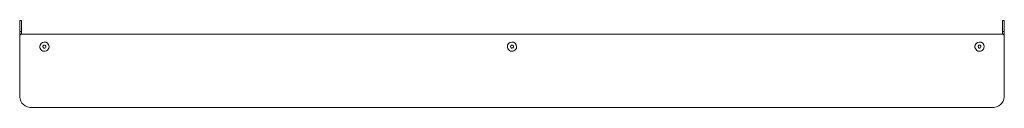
# Model space of a CAD drawing. Header units: millimetres. Extents: x -655 to 143, y -522 to -451.
import ezdxf

# ---------------------------------------------------------------- set-up
doc = ezdxf.new("R2010")
doc.units = ezdxf.units.MM

msp = doc.modelspace()

# ---------------------------------------------------------------- linework, layer by layer
at = {"color": 0, "linetype": 'Continuous', "lineweight": 0}
for p, q in [((-654.81, -451.27), (-653.31, -451.27)), ((-654.81, -451.27), (-654.81, -453.07)), ((-654.81, -458.27), (-654.81, -453.07)), ((-653.31, -451.27), (-653.31, -453.07)), ((-653.31, -458.27), (-653.31, -453.07)), ((143.34, -451.27), (141.84, -451.27)), ((141.84, -453.07), (141.84, -451.27)), ((141.84, -453.07), (141.84, -458.27)), ((143.34, -453.07), (143.34, -451.27)), ((143.34, -453.07), (143.34, -458.27)), ((-654.81, -458.27), (-654.81, -460.27)), ((-653.31, -460.27), (-654.81, -460.27)), ((-654.81, -460.47), (-654.81, -460.27)), ((-654.81, -462.37), (-654.81, -460.47)), ((-654.81, -462.57), (-654.81, -462.37)), ((-654.81, -462.57), (-653.74, -462.57)), ((-654.81, -462.57), (-654.81, -464.57)), ((-653.74, -462.57), (142.26, -462.57)), ((-653.31, -460.27), (-653.31, -458.27)), ((-653.31, -460.27), (-653.31, -460.47)), ((-653.31, -462.37), (-653.31, -460.47)), ((-653.31, -462.37), (-653.31, -462.57)), ((-650.74, -462.5), (-652.74, -462.5)), ((-652.74, -462.57), (-652.74, -462.5)), ((139.26, -462.5), (-650.74, -462.5)), ((141.26, -462.5), (139.26, -462.5)), ((141.26, -462.5), (141.26, -462.57)), ((141.84, -458.27), (141.84, -460.27)), ((143.34, -460.27), (141.84, -460.27)), ((141.84, -460.47), (141.84, -460.27)), ((141.84, -460.47), (141.84, -462.37)), ((141.84, -462.57), (141.84, -462.37)), ((142.26, -462.57), (143.34, -462.57)), ((143.34, -460.27), (143.34, -458.27)), ((143.34, -460.27), (143.34, -460.47)), ((143.34, -460.47), (143.34, -462.37)), ((143.34, -462.37), (143.34, -462.57)), ((143.34, -464.57), (143.34, -462.57)), ((-654.81, -478.57), (-654.81, -464.57)), ((-654.74, -463.57), (-654.74, -512.31)), ((143.26, -463.57), (143.26, -512.31)), ((143.34, -464.57), (143.34, -478.57)), ((-654.81, -478.57), (-654.74, -478.57)), ((-654.81, -479.8), (-654.81, -478.57)), ((143.34, -478.57), (143.26, -478.57)), ((143.34, -478.57), (143.34, -479.8)), ((143.26, -479.8), (143.34, -479.8)), ((-654.74, -513.32), (-654.74, -512.31)), ((143.26, -513.32), (143.26, -512.31)), ((-644.74, -521.99), (133.26, -521.99))]:
    msp.add_line(p, q, dxfattribs=at)
for centre, radius, start, end in [((-653.74, -463.57), 1, 90, 180), ((142.26, -463.57), 1, 0, 90), ((-634.74, -472.57), 1.25, 160.26204, 340.26204), ((-634.74, -472.57), 1.25, 340.26204, 160.26204), ((-255.74, -472.57), 1.25, 160.26204, 340.26204), ((-255.74, -472.57), 1.25, 340.26204, 160.26204), ((123.26, -472.57), 1.25, 160.26204, 340.26204), ((123.26, -472.57), 1.25, 340.26204, 160.26204)]:
    msp.add_arc(centre, radius, start, end, dxfattribs=at)
at = {"color": 0, "linetype": 'Continuous', "lineweight": 0, "extrusion": (0, 0, -1)}
for centre, start, end in [((634.74, -472.57), 19.73796, 199.73796), ((255.74, -472.57), 19.73796, 199.73796), ((-123.26, -472.57), 19.73796, 199.73796), ((634.74, -472.57), 199.73796, 19.73796), ((255.74, -472.57), 199.73796, 19.73796), ((-123.26, -472.57), 199.73796, 19.73796)]:
    msp.add_arc(centre, 3.75, start, end, dxfattribs=at)
at = {"color": 0, "linetype": 'Continuous', "lineweight": 0}
for centre, major_axis, ratio, start_param, end_param in [((-654.15, -512.37), (-0.24, -2.41), 0.222033, -1.143231, -1.032555), ((-644.74, -513.32), (-10, 0), 0.866025, 0.026798, 1.570796), ((133.26, -513.32), (10, 0), 0.866025, -1.570796, -0.026798), ((142.67, -512.37), (-0.24, 2.41), 0.222033, -2.109038, -1.998361)]:
    msp.add_ellipse(centre, major_axis=major_axis, ratio=ratio, start_param=start_param, end_param=end_param, dxfattribs=at)
for points in [[(-654.81, -479.8), (-654.81, -479.97), (-654.79, -480.16), (-654.74, -480.35)], [(143.26, -480.37), (143.31, -480.19), (143.34, -479.99), (143.34, -479.8)]]:
    msp.add_open_spline(points, degree=3, dxfattribs=at)

doc.saveas('drawing.dxf')
